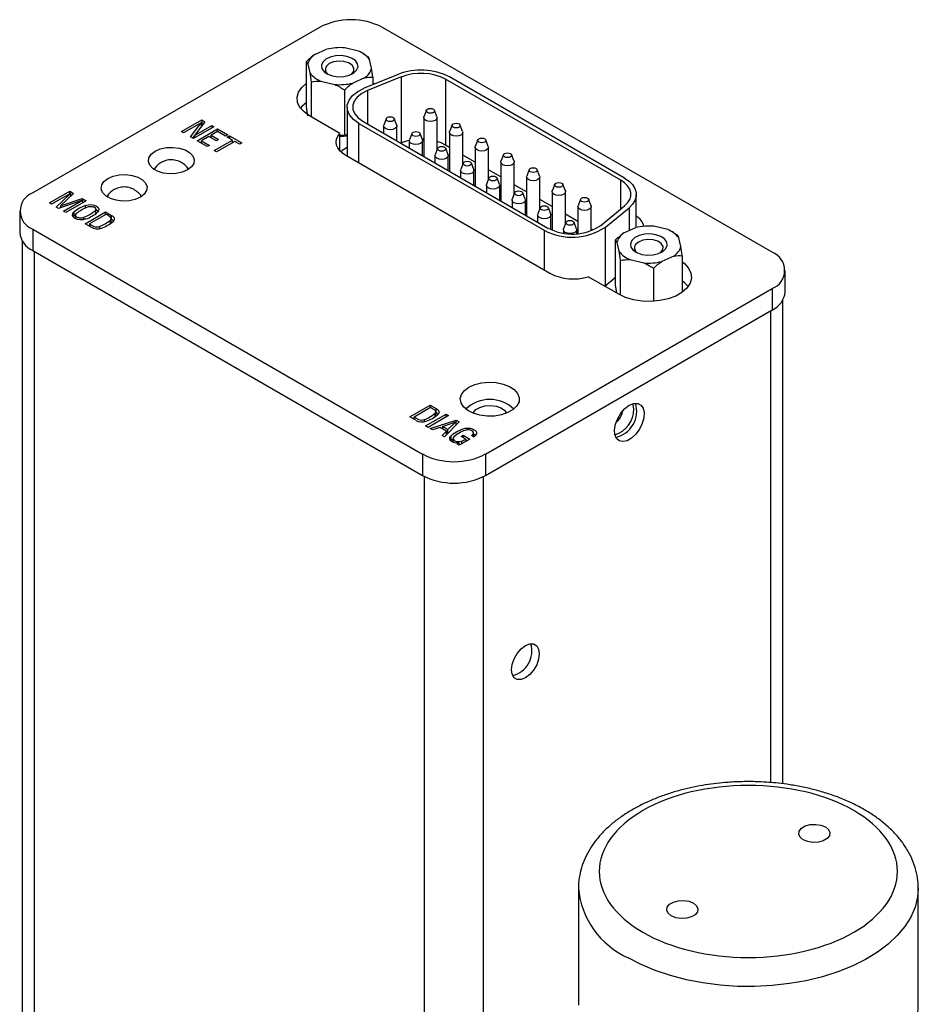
# Model space of a CAD drawing. Header units: inches. Extents: x 2.3 to 13.4, y 1.9 to 9.1.
# Tile 5 of 5: x 11.6 to 12.9, y 5.3 to 6.8. Entities that reach past the tile are written whole.
import ezdxf

# ---------------------------------------------------------------- set-up
doc = ezdxf.new("R2010")
doc.units = ezdxf.units.IN
doc.header["$MEASUREMENT"] = 0

msp = doc.modelspace()

# ---------------------------------------------------------------- linework, layer by layer
at = {"color": 7, "linetype": 'Continuous', "lineweight": 25}
for p, q in [((12.005, 6.7827), (11.5749, 6.5345)), ((12.6843, 6.4453), (12.0997, 6.7827)), ((11.9981, 6.742), (12.0159, 6.7499)), ((12.0637, 6.747), (12.043, 6.7519)), ((12.0715, 6.743), (12.0695, 6.7441)), ((12.0783, 6.7387), (12.0713, 6.7427)), ((11.9856, 6.6638), (11.9856, 6.7316)), ((11.9877, 6.7274), (11.9906, 6.7146)), ((12.0833, 6.7216), (12.0804, 6.7345)), ((12.1231, 6.7122), (12.0724, 6.6917)), ((11.9927, 6.7007), (11.9927, 6.6485)), ((12.0072, 6.7021), (12.028, 6.6971)), ((12.0729, 6.7071), (12.0551, 6.6992)), ((12.1278, 6.7083), (12.0771, 6.6878)), ((12.0854, 6.7078), (12.0854, 6.6969)), ((12.0854, 6.6994), (12.0879, 6.6979)), ((12.1278, 6.7083), (12.1278, 6.6093)), ((12.4571, 6.5533), (12.1944, 6.7049)), ((12.1944, 6.7049), (12.1944, 6.606)), ((12.4629, 6.5566), (12.2002, 6.7083)), ((12.0425, 6.6888), (12.0425, 6.621)), ((12.0771, 6.6878), (12.0771, 6.6379)), ((12.0467, 6.6632), (12.0467, 6.5891)), ((12.1655, 6.6583), (12.1618, 6.6485)), ((12.1814, 6.6485), (12.1777, 6.6583)), ((11.798, 6.6262), (11.8285, 6.6439)), ((11.8275, 6.6395), (11.8012, 6.6243)), ((11.8117, 6.6183), (11.8275, 6.6395)), ((11.8332, 6.6412), (11.8178, 6.6204)), ((11.8275, 6.6395), (11.8275, 6.6335)), ((11.8275, 6.6368), (11.8285, 6.6374)), ((11.8285, 6.6439), (11.8332, 6.6412)), ((11.8285, 6.6439), (11.8285, 6.6374)), ((11.8285, 6.6374), (11.8298, 6.6367)), ((12.0359, 6.6235), (11.9903, 6.6498)), ((12.0643, 6.6386), (12.3422, 6.4782)), ((12.0643, 6.579), (12.0643, 6.6386)), ((12.0701, 6.642), (12.348, 6.4815)), ((12.1052, 6.6457), (12.1015, 6.636)), ((12.1211, 6.636), (12.1174, 6.6457)), ((12.1616, 6.6473), (12.1616, 6.5892)), ((12.1816, 6.5994), (12.1816, 6.6473)), ((11.8012, 6.6243), (11.798, 6.6262)), ((11.8467, 6.6334), (11.8161, 6.6157)), ((11.8178, 6.6204), (11.8434, 6.6353)), ((11.8216, 6.6126), (11.8522, 6.6302)), ((11.8522, 6.6264), (11.8424, 6.6208)), ((11.8434, 6.6353), (11.8467, 6.6334)), ((11.8434, 6.6353), (11.8434, 6.6315)), ((11.8522, 6.6302), (11.8674, 6.6214)), ((11.8522, 6.6264), (11.8522, 6.6302)), ((11.8641, 6.6195), (11.8522, 6.6264)), ((12.0359, 6.5973), (12.0359, 6.6235)), ((12.1013, 6.6347), (12.1013, 6.624)), ((12.1213, 6.6124), (12.1213, 6.6347)), ((12.1438, 6.6235), (12.1401, 6.6137)), ((12.1597, 6.6137), (12.156, 6.6235)), ((12.2001, 6.6251), (12.2001, 6.5669)), ((12.204, 6.636), (12.2004, 6.6263)), ((12.2199, 6.6263), (12.2162, 6.636)), ((12.2201, 6.5772), (12.2201, 6.6251)), ((11.8161, 6.6157), (11.8117, 6.6183)), ((11.815, 6.6164), (11.8178, 6.62)), ((11.8178, 6.6204), (11.8178, 6.6167)), ((11.8368, 6.6038), (11.8216, 6.6126)), ((11.8281, 6.6099), (11.8272, 6.6094)), ((11.8393, 6.619), (11.8281, 6.6125)), ((11.8281, 6.6125), (11.84, 6.6056)), ((11.8281, 6.6088), (11.8281, 6.6125)), ((11.8504, 6.6126), (11.8393, 6.619)), ((11.8424, 6.6182), (11.8415, 6.6177)), ((11.8424, 6.6208), (11.8535, 6.6144)), ((11.8424, 6.6172), (11.8424, 6.6208)), ((11.8471, 6.5978), (11.8744, 6.6136)), ((11.8535, 6.6144), (11.8504, 6.6126)), ((11.878, 6.6115), (11.8507, 6.5958)), ((11.8674, 6.6214), (11.8641, 6.6195)), ((11.8666, 6.6181), (11.8699, 6.62)), ((11.8744, 6.6136), (11.8666, 6.6181)), ((11.8699, 6.62), (11.8887, 6.6092)), ((11.8699, 6.62), (11.8699, 6.6162)), ((11.8744, 6.6094), (11.8744, 6.6136)), ((11.8744, 6.611), (11.8757, 6.6102)), ((11.8854, 6.6073), (11.878, 6.6115)), ((11.8887, 6.6092), (11.8854, 6.6073)), ((12.0425, 6.621), (12.0359, 6.6204)), ((12.0467, 6.6212), (12.0425, 6.621)), ((12.1278, 6.6093), (12.1271, 6.609)), ((12.1399, 6.6125), (12.1399, 6.6017)), ((12.1616, 6.6147), (12.1593, 6.6147)), ((12.1599, 6.5901), (12.1599, 6.6125)), ((12.2426, 6.6138), (12.2389, 6.604)), ((12.2584, 6.604), (12.2548, 6.6138)), ((11.84, 6.6056), (11.8368, 6.6038)), ((11.8507, 6.5958), (11.8471, 6.5978)), ((12.1823, 6.6012), (12.1786, 6.5915)), ((12.2001, 6.6026), (12.1944, 6.606)), ((12.1982, 6.5915), (12.1945, 6.6012)), ((12.2387, 6.6028), (12.2387, 6.5447)), ((12.2587, 6.5549), (12.2587, 6.6028)), ((12.3509, 6.4135), (12.0447, 6.5903)), ((12.1784, 6.5903), (12.1784, 6.5795)), ((12.1984, 6.5679), (12.1984, 6.5903)), ((12.2208, 6.579), (12.2172, 6.5692)), ((12.2387, 6.5804), (12.2201, 6.5911)), ((12.2367, 6.5692), (12.233, 6.579)), ((12.2772, 6.5806), (12.2772, 6.5224)), ((12.2811, 6.5915), (12.2774, 6.5818)), ((12.297, 6.5818), (12.2933, 6.5915)), ((12.2972, 6.5327), (12.2972, 6.5806)), ((12.2169, 6.568), (12.2169, 6.5572)), ((12.2369, 6.5457), (12.2369, 6.568)), ((12.2772, 6.5582), (12.2587, 6.5689)), ((12.3196, 6.5693), (12.316, 6.5595)), ((12.3355, 6.5595), (12.3319, 6.5693)), ((12.2594, 6.5567), (12.2557, 6.547)), ((12.2752, 6.547), (12.2716, 6.5567)), ((12.3157, 6.5583), (12.3157, 6.5002)), ((12.3357, 6.5104), (12.3357, 6.5583)), ((12.4571, 6.51), (12.4571, 6.5533)), ((11.5998, 6.5192), (11.6303, 6.5368)), ((11.6316, 6.5336), (11.6031, 6.5172)), ((11.6102, 6.5131), (11.6316, 6.5336)), ((11.6362, 6.5334), (11.6166, 6.5149)), ((11.6303, 6.5368), (11.6362, 6.5334)), ((11.6303, 6.5329), (11.6303, 6.5368)), ((11.6316, 6.5336), (11.6316, 6.529)), ((12.2555, 6.5458), (12.2555, 6.535)), ((12.2755, 6.5234), (12.2755, 6.5458)), ((12.2979, 6.5345), (12.2942, 6.5247)), ((12.3157, 6.5359), (12.2972, 6.5466)), ((12.3138, 6.5247), (12.3101, 6.5345)), ((12.3543, 6.5361), (12.3543, 6.4784)), ((12.3582, 6.547), (12.3545, 6.5373)), ((12.3741, 6.5373), (12.3704, 6.547)), ((12.3743, 6.4882), (12.3743, 6.5361)), ((11.6031, 6.5172), (11.5998, 6.5192)), ((11.6494, 6.5233), (11.6137, 6.5111)), ((11.6166, 6.5149), (11.6492, 6.5259)), ((11.621, 6.5069), (11.6494, 6.5233)), ((11.6549, 6.5226), (11.6244, 6.505)), ((11.6316, 6.5296), (11.6319, 6.5294)), ((11.6492, 6.5259), (11.6549, 6.5226)), ((11.6492, 6.5259), (11.6492, 6.5232)), ((11.6494, 6.5233), (11.6494, 6.5194)), ((12.294, 6.5235), (12.294, 6.5127)), ((12.314, 6.5012), (12.314, 6.5235)), ((12.3543, 6.5137), (12.3357, 6.5244)), ((12.3967, 6.5248), (12.3931, 6.515)), ((12.4126, 6.515), (12.4089, 6.5248)), ((12.4805, 6.4823), (12.4805, 6.532)), ((11.5553, 6.5071), (11.5553, 6.475)), ((11.6137, 6.5111), (11.6102, 6.5131)), ((11.6155, 6.5118), (11.6166, 6.5128)), ((11.6166, 6.5149), (11.6166, 6.5122)), ((11.6244, 6.505), (11.621, 6.5069)), ((11.6367, 6.5055), (11.6367, 6.499)), ((11.6536, 6.488), (11.6843, 6.5057)), ((11.654, 6.5116), (11.654, 6.5155)), ((11.6697, 6.5031), (11.6697, 6.5104)), ((11.6843, 6.5057), (11.6932, 6.5005)), ((11.6843, 6.5017), (11.6843, 6.5057)), ((12.3364, 6.5122), (12.3328, 6.5025)), ((12.3523, 6.5025), (12.3487, 6.5122)), ((12.3928, 6.5138), (12.3928, 6.4731)), ((12.4128, 6.4775), (12.4128, 6.5138)), ((12.4274, 6.4855), (12.4629, 6.5148)), ((12.4341, 6.4828), (12.4696, 6.5121)), ((12.4696, 6.5121), (12.4696, 6.4776)), ((11.6367, 6.499), (11.6357, 6.498)), ((11.639, 6.5017), (11.639, 6.4955)), ((11.6512, 6.4972), (11.6512, 6.4941)), ((11.6847, 6.502), (11.66, 6.4877)), ((11.6914, 6.4882), (11.6914, 6.4933)), ((11.6925, 6.4892), (11.6925, 6.4956)), ((11.6925, 6.4946), (11.6932, 6.4941)), ((11.6932, 6.4941), (11.6932, 6.5005)), ((12.3325, 6.5013), (12.3325, 6.4905)), ((12.3525, 6.4792), (12.3525, 6.5013)), ((12.375, 6.49), (12.3713, 6.4802)), ((12.3928, 6.4914), (12.3743, 6.5021)), ((12.3909, 6.4802), (12.3872, 6.49)), ((11.5749, 6.4798), (12.1595, 6.1423)), ((11.5749, 6.4798), (11.5749, 6.4477)), ((11.6625, 6.4828), (11.6536, 6.488)), ((11.66, 6.4853), (11.6591, 6.4848)), ((11.66, 6.4877), (11.66, 6.4843)), ((11.675, 6.4839), (11.675, 6.4807)), ((12.3422, 6.4782), (12.3422, 6.4185)), ((12.3711, 6.479), (12.3711, 6.4738)), ((12.3911, 6.473), (12.3911, 6.479)), ((12.4153, 6.4784), (12.4128, 6.4799)), ((12.4341, 6.395), (12.4341, 6.4828)), ((12.462, 6.4742), (12.4798, 6.4821)), ((12.5276, 6.4792), (12.5069, 6.4842)), ((12.5353, 6.4752), (12.5333, 6.4764)), ((12.5422, 6.4709), (12.5351, 6.4749)), ((11.5589, 6.4626), (11.5589, 4.9585)), ((12.4495, 6.396), (12.4495, 6.4638)), ((12.4515, 6.4596), (12.4545, 6.4468)), ((12.5472, 6.4539), (12.5442, 6.4667)), ((11.5749, 6.4477), (12.1595, 6.1102)), ((11.5772, 6.4464), (11.5772, 4.9329)), ((12.4565, 6.4329), (12.4565, 6.3808)), ((12.4711, 6.4343), (12.4918, 6.4293)), ((12.5367, 6.4393), (12.5189, 6.4314)), ((12.5492, 6.44), (12.5492, 6.3851)), ((12.5064, 6.421), (12.5064, 6.3715)), ((12.7039, 6.3858), (12.7039, 6.4179)), ((12.4541, 6.3821), (12.4085, 6.4084)), ((12.4331, 6.3942), (12.4495, 6.4077)), ((12.2542, 6.1423), (12.6843, 6.3906)), ((12.4512, 6.3844), (12.4495, 6.396)), ((12.6843, 6.3906), (12.6843, 6.3585)), ((12.7003, 5.6472), (12.7003, 6.3734)), ((12.2542, 6.1102), (12.6843, 6.3585)), ((12.682, 6.3572), (12.682, 5.6492)), ((12.1407, 6.1981), (12.1714, 6.2158)), ((12.1719, 6.2121), (12.1471, 6.1978)), ((12.1714, 6.2158), (12.1804, 6.2106)), ((12.1714, 6.2158), (12.1714, 6.2118)), ((12.1804, 6.2042), (12.1804, 6.2106)), ((12.1497, 6.1929), (12.1407, 6.1981)), ((12.1463, 6.1949), (12.1471, 6.1954)), ((12.1471, 6.1944), (12.1471, 6.1978)), ((12.1622, 6.1939), (12.1622, 6.1908)), ((12.1644, 6.1844), (12.1952, 6.2022)), ((12.1988, 6.2001), (12.168, 6.1823)), ((12.1713, 6.1804), (12.2103, 6.1933)), ((12.1785, 6.1983), (12.1785, 6.2034)), ((12.1796, 6.199), (12.1796, 6.2057)), ((12.1804, 6.2042), (12.1796, 6.2046)), ((12.1952, 6.2022), (12.1988, 6.2001)), ((12.1952, 6.198), (12.1952, 6.2022)), ((12.2103, 6.1933), (12.2148, 6.1907)), ((12.2103, 6.1868), (12.2103, 6.1933)), ((12.168, 6.1823), (12.1644, 6.1844)), ((12.1748, 6.1784), (12.1713, 6.1804)), ((12.186, 6.1823), (12.1748, 6.1784)), ((12.1956, 6.1767), (12.186, 6.1823)), ((12.1899, 6.1801), (12.1898, 6.1801)), ((12.1899, 6.1836), (12.2098, 6.1904)), ((12.1979, 6.1789), (12.1899, 6.1836)), ((12.1899, 6.1836), (12.1899, 6.18)), ((12.2148, 6.1907), (12.1926, 6.1681)), ((12.2098, 6.1904), (12.1979, 6.1789)), ((12.1979, 6.1735), (12.1979, 6.1789)), ((12.2098, 6.1904), (12.2098, 6.1856)), ((12.2103, 6.1868), (12.2098, 6.1866)), ((12.2107, 6.1866), (12.2103, 6.1868)), ((12.189, 6.1702), (12.1956, 6.1767)), ((12.1926, 6.1681), (12.189, 6.1702)), ((12.1956, 6.1711), (12.1956, 6.1767)), ((12.1956, 6.1738), (12.1973, 6.1729)), ((12.202, 6.1689), (12.202, 6.1625)), ((12.202, 6.1625), (12.2056, 6.165)), ((12.2056, 6.1655), (12.2056, 6.16)), ((12.2308, 6.1646), (12.2148, 6.1554)), ((12.2175, 6.1688), (12.2205, 6.1705)), ((12.2245, 6.1647), (12.2175, 6.1688)), ((12.2205, 6.1705), (12.2308, 6.1646)), ((12.2205, 6.1705), (12.2205, 6.167)), ((12.2245, 6.1647), (12.2245, 6.1609)), ((12.2364, 6.1682), (12.233, 6.1702)), ((12.2347, 6.1714), (12.2347, 6.1692)), ((12.2361, 6.1684), (12.2361, 6.174)), ((12.2364, 6.1727), (12.2385, 6.1712)), ((12.2118, 6.1571), (12.2148, 6.1589)), ((12.2148, 6.1554), (12.2118, 6.1571)), ((12.2148, 6.1554), (12.2148, 6.1589)), ((12.2182, 6.1617), (12.2182, 6.1573)), ((12.2245, 6.1618), (12.2253, 6.1614)), ((12.1595, 6.1423), (12.1595, 6.1102)), ((12.2542, 6.1423), (12.2542, 6.1102)), ((12.1627, 4.5949), (12.1627, 6.1085)), ((12.2511, 4.6672), (12.2511, 6.1085)), ((12.3936, 5.4901), (12.3936, 5.3166)), ((12.9036, 5.491), (12.9036, 5.4901)), ((12.9036, 5.3166), (12.9036, 5.4901))]:
    msp.add_line(p, q, dxfattribs=at)
at = {"color": 7, "linetype": 'Continuous', "lineweight": 25, "flags": 128}
for points in [[(12.0609, 6.7184), (12.063, 6.7233), (12.0623, 6.7282), (12.059, 6.7328), (12.0534, 6.7366), (12.046, 6.7392), (12.0376, 6.7404), (12.029, 6.74), (12.0211, 6.7381), (12.0145, 6.7348), (12.01, 6.7306), (12.008, 6.7258), (12.0087, 6.7208), (12.012, 6.7162), (12.0176, 6.7124), (12.0249, 6.7098), (12.0333, 6.7087), (12.0419, 6.7091), (12.0499, 6.711), (12.0564, 6.7142), (12.0609, 6.7184)], [(12.0526, 6.7121), (12.0536, 6.7129), (12.0567, 6.7171), (12.0569, 6.7217), (12.0541, 6.726), (12.0489, 6.7295), (12.0419, 6.7316), (12.034, 6.7322), (12.0263, 6.731), (12.0198, 6.7283), (12.0155, 6.7245), (12.0155, 6.7245)], [(11.9903, 6.6498), (11.9819, 6.6558), (11.9758, 6.6627), (11.9723, 6.6702), (11.9716, 6.6779), (11.9737, 6.6855), (11.9785, 6.6927), (11.9856, 6.6991)], [(12.0643, 6.6386), (12.0561, 6.6445), (12.0503, 6.6513), (12.0472, 6.6586), (12.0469, 6.6662), (12.0495, 6.6736), (12.0548, 6.6806), (12.0625, 6.6867), (12.0724, 6.6917)], [(12.0771, 6.6878), (12.0686, 6.6835), (12.0619, 6.6782), (12.0573, 6.6722), (12.0551, 6.6658), (12.0553, 6.6593), (12.058, 6.6529), (12.063, 6.6471), (12.0701, 6.642)], [(11.9856, 6.6701), (11.9785, 6.6638), (11.9767, 6.6615)], [(12.176, 6.6601), (12.1774, 6.6589), (12.1779, 6.6575), (12.1774, 6.6561), (12.176, 6.655), (12.174, 6.6542), (12.1716, 6.6539), (12.1692, 6.6542), (12.1672, 6.655), (12.1658, 6.6561), (12.1654, 6.6575), (12.1658, 6.6589), (12.1672, 6.6601), (12.1692, 6.6608), (12.1716, 6.6611), (12.174, 6.6608), (12.176, 6.6601)], [(12.1157, 6.6475), (12.1171, 6.6463), (12.1176, 6.645), (12.1171, 6.6436), (12.1157, 6.6424), (12.1137, 6.6416), (12.1113, 6.6413), (12.1089, 6.6416), (12.1069, 6.6424), (12.1055, 6.6436), (12.1051, 6.645), (12.1055, 6.6463), (12.1069, 6.6475), (12.1089, 6.6483), (12.1113, 6.6486), (12.1137, 6.6483), (12.1157, 6.6475)], [(12.1814, 6.6485), (12.1816, 6.6473), (12.1808, 6.6451), (12.1787, 6.6432), (12.1754, 6.642), (12.1716, 6.6415), (12.1678, 6.642), (12.1645, 6.6432), (12.1624, 6.6451), (12.1616, 6.6473), (12.1618, 6.6485)], [(12.2146, 6.6378), (12.2159, 6.6366), (12.2164, 6.6353), (12.2159, 6.6339), (12.2146, 6.6327), (12.2125, 6.6319), (12.2101, 6.6317), (12.2077, 6.6319), (12.2057, 6.6327), (12.2044, 6.6339), (12.2039, 6.6353), (12.2044, 6.6366), (12.2057, 6.6378), (12.2077, 6.6386), (12.2101, 6.6389), (12.2125, 6.6386), (12.2146, 6.6378)], [(12.0447, 6.5903), (12.0397, 6.5937), (12.0356, 6.5976), (12.0326, 6.6017), (12.0309, 6.6061), (12.0303, 6.6106), (12.0309, 6.615), (12.0328, 6.6194), (12.0359, 6.6235)], [(12.1211, 6.636), (12.1213, 6.6347), (12.1206, 6.6325), (12.1184, 6.6307), (12.1151, 6.6294), (12.1113, 6.629), (12.1075, 6.6294), (12.1042, 6.6307), (12.1021, 6.6325), (12.1013, 6.6347), (12.1015, 6.636)], [(12.1543, 6.6252), (12.1557, 6.6241), (12.1561, 6.6227), (12.1557, 6.6213), (12.1543, 6.6201), (12.1523, 6.6194), (12.1499, 6.6191), (12.1475, 6.6194), (12.1455, 6.6201), (12.1441, 6.6213), (12.1436, 6.6227), (12.1441, 6.6241), (12.1455, 6.6252), (12.1475, 6.626), (12.1499, 6.6263), (12.1523, 6.626), (12.1543, 6.6252)], [(12.2199, 6.6263), (12.2201, 6.6251), (12.2194, 6.6228), (12.2172, 6.621), (12.214, 6.6197), (12.2101, 6.6193), (12.2063, 6.6197), (12.2031, 6.621), (12.2009, 6.6228), (12.2001, 6.6251), (12.2004, 6.6263)], [(12.1399, 6.6129), (12.1357, 6.6119), (12.1278, 6.6093)], [(12.1597, 6.6137), (12.1599, 6.6125), (12.1591, 6.6103), (12.1569, 6.6084), (12.1537, 6.6072), (12.1499, 6.6067), (12.1461, 6.6072), (12.1428, 6.6084), (12.1406, 6.6103), (12.1399, 6.6125), (12.1401, 6.6137)], [(12.1944, 6.606), (12.1875, 6.6093), (12.1816, 6.6114)], [(12.2531, 6.6156), (12.2544, 6.6144), (12.2549, 6.613), (12.2544, 6.6116), (12.2531, 6.6105), (12.2511, 6.6097), (12.2487, 6.6094), (12.2463, 6.6097), (12.2443, 6.6105), (12.2429, 6.6116), (12.2424, 6.613), (12.2429, 6.6144), (12.2443, 6.6156), (12.2463, 6.6163), (12.2487, 6.6166), (12.2511, 6.6163), (12.2531, 6.6156)], [(11.7584, 6.5968), (11.7662, 6.6002), (11.7754, 6.6022), (11.7852, 6.6026), (11.7948, 6.6014), (11.8034, 6.5987), (11.8103, 6.5947), (11.815, 6.5897), (11.8171, 6.5842), (11.8164, 6.5785), (11.813, 6.5732), (11.8071, 6.5687), (11.7993, 6.5653), (11.7901, 6.5633), (11.7803, 6.5629), (11.7707, 6.5641), (11.7621, 6.5668), (11.7552, 6.5708), (11.7505, 6.5758), (11.7484, 6.5813), (11.7491, 6.587), (11.7525, 6.5923), (11.7584, 6.5968)], [(12.1928, 6.603), (12.1942, 6.6018), (12.1946, 6.6005), (12.1942, 6.5991), (12.1928, 6.5979), (12.1908, 6.5971), (12.1884, 6.5969), (12.186, 6.5971), (12.184, 6.5979), (12.1826, 6.5991), (12.1821, 6.6005), (12.1826, 6.6018), (12.184, 6.603), (12.186, 6.6038), (12.1884, 6.6041), (12.1908, 6.6038), (12.1928, 6.603)], [(12.2584, 6.604), (12.2587, 6.6028), (12.2579, 6.6006), (12.2557, 6.5987), (12.2525, 6.5975), (12.2487, 6.597), (12.2448, 6.5975), (12.2416, 6.5987), (12.2394, 6.6006), (12.2387, 6.6028), (12.2389, 6.604)], [(12.2916, 6.5933), (12.293, 6.5921), (12.2935, 6.5908), (12.293, 6.5894), (12.2916, 6.5882), (12.2896, 6.5874), (12.2872, 6.5872), (12.2848, 6.5874), (12.2828, 6.5882), (12.2814, 6.5894), (12.281, 6.5908), (12.2814, 6.5921), (12.2828, 6.5933), (12.2848, 6.5941), (12.2872, 6.5944), (12.2896, 6.5941), (12.2916, 6.5933)], [(12.1982, 6.5915), (12.1984, 6.5903), (12.1976, 6.588), (12.1955, 6.5862), (12.1922, 6.5849), (12.1884, 6.5845), (12.1846, 6.5849), (12.1813, 6.5862), (12.1792, 6.588), (12.1784, 6.5903), (12.1786, 6.5915)], [(12.2313, 6.5808), (12.2327, 6.5796), (12.2332, 6.5782), (12.2327, 6.5768), (12.2313, 6.5757), (12.2293, 6.5749), (12.2269, 6.5746), (12.2245, 6.5749), (12.2225, 6.5757), (12.2212, 6.5768), (12.2207, 6.5782), (12.2212, 6.5796), (12.2225, 6.5808), (12.2245, 6.5815), (12.2269, 6.5818), (12.2293, 6.5815), (12.2313, 6.5808)], [(12.297, 6.5818), (12.2972, 6.5806), (12.2965, 6.5783), (12.2943, 6.5765), (12.291, 6.5752), (12.2872, 6.5748), (12.2834, 6.5752), (12.2801, 6.5765), (12.278, 6.5783), (12.2772, 6.5806), (12.2774, 6.5818)], [(12.2367, 6.5692), (12.2369, 6.568), (12.2362, 6.5658), (12.234, 6.5639), (12.2308, 6.5627), (12.2269, 6.5622), (12.2231, 6.5627), (12.2199, 6.5639), (12.2177, 6.5658), (12.2169, 6.568), (12.2172, 6.5692)], [(12.3302, 6.5711), (12.3315, 6.5699), (12.332, 6.5685), (12.3315, 6.5671), (12.3302, 6.566), (12.3281, 6.5652), (12.3257, 6.5649), (12.3234, 6.5652), (12.3213, 6.566), (12.32, 6.5671), (12.3195, 6.5685), (12.32, 6.5699), (12.3213, 6.5711), (12.3234, 6.5719), (12.3257, 6.5721), (12.3281, 6.5719), (12.3302, 6.5711)], [(11.6877, 6.556), (11.6955, 6.5594), (11.7047, 6.5614), (11.7145, 6.5618), (11.7241, 6.5606), (11.7327, 6.5579), (11.7396, 6.5539), (11.7443, 6.5489), (11.7464, 6.5434), (11.7457, 6.5377), (11.7423, 6.5324), (11.7364, 6.5279), (11.7285, 6.5245), (11.7194, 6.5225), (11.7096, 6.5221), (11.7, 6.5233), (11.6914, 6.526), (11.6845, 6.53), (11.6798, 6.535), (11.6777, 6.5405), (11.6784, 6.5462), (11.6818, 6.5515), (11.6877, 6.556)], [(12.2699, 6.5585), (12.2712, 6.5573), (12.2717, 6.556), (12.2712, 6.5546), (12.2699, 6.5534), (12.2679, 6.5526), (12.2655, 6.5524), (12.2631, 6.5526), (12.261, 6.5534), (12.2597, 6.5546), (12.2592, 6.556), (12.2597, 6.5573), (12.261, 6.5585), (12.2631, 6.5593), (12.2655, 6.5596), (12.2679, 6.5593), (12.2699, 6.5585)], [(12.3355, 6.5595), (12.3357, 6.5583), (12.335, 6.5561), (12.3328, 6.5542), (12.3296, 6.553), (12.3257, 6.5525), (12.3219, 6.553), (12.3187, 6.5542), (12.3165, 6.5561), (12.3157, 6.5583), (12.316, 6.5595)], [(12.3687, 6.5488), (12.3701, 6.5477), (12.3705, 6.5463), (12.3701, 6.5449), (12.3687, 6.5437), (12.3667, 6.5429), (12.3643, 6.5427), (12.3619, 6.5429), (12.3599, 6.5437), (12.3585, 6.5449), (12.358, 6.5463), (12.3585, 6.5477), (12.3599, 6.5488), (12.3619, 6.5496), (12.3643, 6.5499), (12.3667, 6.5496), (12.3687, 6.5488)], [(12.4629, 6.5148), (12.4675, 6.5194), (12.4706, 6.5243), (12.4721, 6.5294), (12.4721, 6.5347), (12.4706, 6.5398), (12.4675, 6.5447), (12.4629, 6.5493), (12.4571, 6.5533)], [(12.4629, 6.5566), (12.4696, 6.552), (12.4749, 6.5467), (12.4785, 6.541), (12.4803, 6.5351), (12.4803, 6.529), (12.4785, 6.5231), (12.4749, 6.5174), (12.4696, 6.5121)], [(12.2752, 6.547), (12.2755, 6.5458), (12.2747, 6.5435), (12.2725, 6.5417), (12.2693, 6.5404), (12.2655, 6.54), (12.2616, 6.5404), (12.2584, 6.5417), (12.2562, 6.5435), (12.2555, 6.5458), (12.2557, 6.547)], [(12.3084, 6.5363), (12.3098, 6.5351), (12.3103, 6.5337), (12.3098, 6.5323), (12.3084, 6.5312), (12.3064, 6.5304), (12.304, 6.5301), (12.3016, 6.5304), (12.2996, 6.5312), (12.2982, 6.5323), (12.2978, 6.5337), (12.2982, 6.5351), (12.2996, 6.5363), (12.3016, 6.5371), (12.304, 6.5373), (12.3064, 6.5371), (12.3084, 6.5363)], [(12.3741, 6.5373), (12.3743, 6.5361), (12.3735, 6.5339), (12.3714, 6.532), (12.3681, 6.5307), (12.3643, 6.5303), (12.3605, 6.5307), (12.3572, 6.532), (12.355, 6.5339), (12.3543, 6.5361), (12.3545, 6.5373)], [(12.3138, 6.5247), (12.314, 6.5235), (12.3132, 6.5213), (12.3111, 6.5194), (12.3078, 6.5182), (12.304, 6.5177), (12.3002, 6.5182), (12.2969, 6.5194), (12.2948, 6.5213), (12.294, 6.5235), (12.2942, 6.5247)], [(12.4072, 6.5266), (12.4086, 6.5254), (12.4091, 6.524), (12.4086, 6.5226), (12.4072, 6.5215), (12.4052, 6.5207), (12.4028, 6.5204), (12.4004, 6.5207), (12.3984, 6.5215), (12.3971, 6.5226), (12.3966, 6.524), (12.3971, 6.5254), (12.3984, 6.5266), (12.4004, 6.5274), (12.4028, 6.5276), (12.4052, 6.5274), (12.4072, 6.5266)], [(11.6546, 6.4951), (11.6506, 6.494), (11.6461, 6.4938), (11.6418, 6.4945), (11.6382, 6.496), (11.6356, 6.4981), (11.6345, 6.5006), (11.6348, 6.5031), (11.6367, 6.5055)], [(11.654, 6.5155), (11.6581, 6.5165), (11.6625, 6.5167), (11.6668, 6.5161), (11.6705, 6.5146), (11.673, 6.5125), (11.6742, 6.51), (11.6738, 6.5074), (11.672, 6.5051)], [(11.673, 6.5061), (11.6705, 6.5082), (11.6697, 6.5086)], [(12.347, 6.514), (12.3483, 6.5129), (12.3488, 6.5115), (12.3483, 6.5101), (12.347, 6.5089), (12.3449, 6.5081), (12.3425, 6.5079), (12.3402, 6.5081), (12.3381, 6.5089), (12.3368, 6.5101), (12.3363, 6.5115), (12.3368, 6.5129), (12.3381, 6.514), (12.3402, 6.5148), (12.3425, 6.5151), (12.3449, 6.5148), (12.347, 6.514)], [(12.4126, 6.515), (12.4128, 6.5138), (12.4121, 6.5116), (12.4099, 6.5097), (12.4067, 6.5085), (12.4028, 6.508), (12.399, 6.5085), (12.3958, 6.5097), (12.3936, 6.5116), (12.3928, 6.5138), (12.3931, 6.515)], [(11.639, 6.501), (11.6384, 6.5005), (11.6367, 6.499)], [(11.6932, 6.5005), (11.6947, 6.4996), (11.6959, 6.4986), (11.6967, 6.4975), (11.6972, 6.4963), (11.6973, 6.495), (11.6971, 6.4938), (11.6965, 6.4926), (11.6956, 6.4915)], [(12.3523, 6.5025), (12.3525, 6.5013), (12.3518, 6.4991), (12.3496, 6.4972), (12.3464, 6.4959), (12.3425, 6.4955), (12.3387, 6.4959), (12.3355, 6.4972), (12.3333, 6.4991), (12.3325, 6.5013), (12.3328, 6.5025)], [(12.3855, 6.4918), (12.3869, 6.4906), (12.3873, 6.4892), (12.3869, 6.4878), (12.3855, 6.4867), (12.3835, 6.4859), (12.3811, 6.4856), (12.3787, 6.4859), (12.3767, 6.4867), (12.3753, 6.4878), (12.3748, 6.4892), (12.3753, 6.4906), (12.3767, 6.4918), (12.3787, 6.4926), (12.3811, 6.4928), (12.3835, 6.4926), (12.3855, 6.4918)], [(12.3909, 6.4802), (12.3911, 6.479), (12.3903, 6.4768), (12.3882, 6.4749), (12.3849, 6.4737), (12.3811, 6.4732), (12.3773, 6.4737), (12.374, 6.4749), (12.3718, 6.4768), (12.3711, 6.479), (12.3713, 6.4802)], [(12.5248, 6.4507), (12.5268, 6.4555), (12.5261, 6.4605), (12.5228, 6.4651), (12.5172, 6.4688), (12.5099, 6.4714), (12.5015, 6.4726), (12.4929, 6.4722), (12.4849, 6.4703), (12.4784, 6.4671), (12.4739, 6.4628), (12.4719, 6.458), (12.4725, 6.453), (12.4759, 6.4484), (12.4815, 6.4446), (12.4888, 6.442), (12.4972, 6.4409), (12.5058, 6.4413), (12.5138, 6.4432), (12.5203, 6.4464), (12.5248, 6.4507)], [(12.5165, 6.4443), (12.5175, 6.4451), (12.5205, 6.4493), (12.5207, 6.4539), (12.518, 6.4583), (12.5128, 6.4617), (12.5057, 6.4639), (12.4978, 6.4644), (12.4901, 6.4632), (12.4837, 6.4605), (12.4793, 6.4567), (12.4793, 6.4567)], [(12.5492, 6.4313), (12.553, 6.4283), (12.559, 6.4214), (12.5625, 6.414), (12.5632, 6.4063), (12.5611, 6.3987), (12.5563, 6.3914), (12.549, 6.385), (12.5396, 6.3795), (12.5284, 6.3753), (12.5159, 6.3725), (12.5027, 6.3713), (12.4893, 6.3717), (12.4764, 6.3737), (12.4645, 6.3772), (12.4541, 6.3821)], [(12.5582, 6.3937), (12.553, 6.3994), (12.5492, 6.4024)], [(12.2294, 6.2426), (12.2382, 6.2466), (12.2483, 6.2491), (12.2593, 6.2501), (12.2704, 6.2495), (12.2808, 6.2473), (12.29, 6.2437), (12.2973, 6.2389), (12.3024, 6.2332), (12.3048, 6.227), (12.3045, 6.2206), (12.3014, 6.2144), (12.2957, 6.2089), (12.2879, 6.2044), (12.2783, 6.2011), (12.2676, 6.1993), (12.2565, 6.1991), (12.2457, 6.2005), (12.2358, 6.2034), (12.2275, 6.2076), (12.2212, 6.2129), (12.2175, 6.219), (12.2164, 6.2254), (12.2182, 6.2317), (12.2226, 6.2376), (12.2294, 6.2426)], [(12.1804, 6.2106), (12.1818, 6.2097), (12.183, 6.2087), (12.1838, 6.2075), (12.1843, 6.2063), (12.1845, 6.2051), (12.1842, 6.2039), (12.1836, 6.2027), (12.1827, 6.2016)], [(12.2357, 6.2034), (12.2362, 6.2045), (12.2399, 6.2089), (12.2458, 6.2123), (12.2534, 6.2145), (12.2618, 6.2151), (12.27, 6.2141), (12.2773, 6.2116), (12.2827, 6.2079), (12.2857, 6.2035)], [(12.47, 6.2154), (12.4766, 6.218), (12.4826, 6.2182), (12.4874, 6.2158), (12.4908, 6.211), (12.4922, 6.2044), (12.4917, 6.1965), (12.4893, 6.1879), (12.4852, 6.1796), (12.4797, 6.1721), (12.4733, 6.1662), (12.4667, 6.1623), (12.4604, 6.1609), (12.4549, 6.1621), (12.4507, 6.1657), (12.4483, 6.1714), (12.4478, 6.1788), (12.4493, 6.1871), (12.4526, 6.1956), (12.4575, 6.2037), (12.4635, 6.2105), (12.47, 6.2154)], [(12.4769, 6.2098), (12.4759, 6.2167), (12.4755, 6.2177)], [(12.2347, 6.1714), (12.2358, 6.1728), (12.2361, 6.1744), (12.2354, 6.1759), (12.2339, 6.1772), (12.2317, 6.1781), (12.229, 6.1786), (12.2263, 6.1784), (12.2238, 6.1778)], [(12.2148, 6.1589), (12.2115, 6.1588), (12.2082, 6.1592), (12.2053, 6.1602), (12.2029, 6.1615), (12.2013, 6.1632), (12.2006, 6.1651), (12.2008, 6.1671), (12.202, 6.1689)], [(12.2068, 6.1679), (12.2058, 6.1665), (12.2057, 6.1649), (12.2065, 6.1634), (12.2081, 6.1621), (12.2104, 6.1613), (12.213, 6.1609), (12.2157, 6.161), (12.2182, 6.1617)], [(12.3142, 5.8546), (12.3206, 5.8571), (12.3264, 5.8571), (12.3311, 5.8544), (12.334, 5.8494), (12.335, 5.8425), (12.334, 5.8345), (12.3311, 5.826), (12.3264, 5.818), (12.3206, 5.8113), (12.3142, 5.8064), (12.3077, 5.8038), (12.3019, 5.8039), (12.2973, 5.8065), (12.2943, 5.8116), (12.2933, 5.8184), (12.2943, 5.8265), (12.2973, 5.8349), (12.3019, 5.8429), (12.3077, 5.8497), (12.3142, 5.8546)], [(12.7642, 5.5824), (12.7689, 5.5785), (12.771, 5.574), (12.7703, 5.5693), (12.7669, 5.565), (12.7611, 5.5617), (12.7537, 5.5597), (12.7456, 5.5593), (12.7377, 5.5605), (12.731, 5.5632), (12.7263, 5.5671), (12.7242, 5.5716), (12.7249, 5.5763), (12.7284, 5.5806), (12.7341, 5.5839), (12.7415, 5.5859), (12.7497, 5.5863), (12.7576, 5.5851), (12.7642, 5.5824)], [(12.9036, 5.4901), (12.9026, 5.4769), (12.8989, 5.4619), (12.8925, 5.4472), (12.8836, 5.4329), (12.8721, 5.4193), (12.8583, 5.4064), (12.8423, 5.3944), (12.8242, 5.3834), (12.8043, 5.3735), (12.7827, 5.3649), (12.7597, 5.3576), (12.7355, 5.3517), (12.7104, 5.3473), (12.6846, 5.3444), (12.6585, 5.343), (12.6322, 5.3432), (12.6061, 5.345), (12.5805, 5.3483), (12.5556, 5.3531), (12.5317, 5.3593), (12.509, 5.3669), (12.4878, 5.3759), (12.4683, 5.386)], [(12.5662, 5.4681), (12.5709, 5.4642), (12.573, 5.4597), (12.5723, 5.455), (12.5689, 5.4507), (12.5631, 5.4474), (12.5557, 5.4454), (12.5476, 5.445), (12.5397, 5.4462), (12.533, 5.4489), (12.5283, 5.4528), (12.5262, 5.4573), (12.5269, 5.462), (12.5304, 5.4663), (12.5362, 5.4696), (12.5435, 5.4716), (12.5517, 5.472), (12.5596, 5.4708), (12.5662, 5.4681)], [(12.3936, 5.3166), (12.3936, 5.3147)], [(12.9034, 5.3109), (12.9036, 5.3166)]]:
    msp.add_lwpolyline(points, dxfattribs=at)
at = {"color": 7, "linetype": 'Continuous', "lineweight": 25}
for centre, radius, start, end in [((12.0524, 6.6914), 0.1029, 62.6097, 117.3903), ((12.0109, 6.7218), 0.0239, 122.3157, 166.4249), ((12.0355, 6.6717), 0.0806, 84.6523, 104.0666), ((12.0509, 6.7126), 0.0366, 36.5664, 69.5678), ((12.02, 6.7364), 0.0366, 216.5664, 249.5678), ((12.0226, 6.7196), 0.00861, 145.3102, 240.6343), ((12.0601, 6.7272), 0.0239, 302.3157, 346.4249), ((12.1573, 6.6244), 0.0942, 62.9112, 111.3061), ((12.1574, 6.6325), 0.0813, 62.9112, 111.3061), ((12.0355, 6.7773), 0.0806, 264.6523, 284.0666), ((12.0355, 6.7011), 0.0818, 270.2309, 277.8467), ((12.0649, 6.5665), 0.0404, 116.7936, 133.3944), ((11.5853, 6.5071), 0.0292, 110.7834, 249.2166), ((11.672, 6.4643), 0.0542, 109.3489, 130.6457), ((11.6367, 6.5463), 0.0542, 289.3489, 310.6457), ((11.657, 6.534), 0.0532, 289.7741, 310.2205), ((11.6602, 6.5326), 0.0542, 289.3489, 310.6457), ((11.6892, 6.486), 0.00908, 41.4996, 63.7619), ((12.468, 6.478), 0.0247, 14.4987, 59.5566), ((11.5888, 6.4783), 0.0337, 185.6948, 245.6253), ((11.6719, 6.4998), 0.0194, 241.1411, 289.0397), ((12.3843, 6.557), 0.0893, 241.902, 303.8807), ((12.3844, 6.5496), 0.0772, 241.902, 303.8807), ((12.4747, 6.454), 0.0239, 122.3157, 166.4249), ((12.4993, 6.4039), 0.0806, 84.6523, 104.0666), ((12.5148, 6.4449), 0.0366, 36.5664, 69.5678), ((12.4839, 6.4686), 0.0366, 216.5664, 249.5678), ((12.4864, 6.4518), 0.00861, 145.3102, 240.6343), ((12.524, 6.4595), 0.0239, 302.3157, 346.4249), ((12.6739, 6.4179), 0.0292, 290.7834, 69.2166), ((12.4993, 6.5095), 0.0806, 264.6523, 284.0666), ((12.386, 6.4822), 0.0771, 242.926, 286.9437), ((12.6704, 6.3891), 0.0337, 294.3747, 354.3052), ((12.2607, 6.1727), 0.0515, 45.7696, 134.2501), ((12.4361, 6.2098), 0.0408, 287.5431, 0.0558), ((12.4407, 6.2066), 0.0404, 283.0084, 16.9969), ((12.1442, 6.244), 0.0532, 289.7741, 310.2205), ((12.1474, 6.2427), 0.0542, 289.3489, 310.6457), ((12.1763, 6.196), 0.00908, 41.4996, 63.7619), ((12.4319, 6.2117), 0.0286, 309.4399, 350.5654), ((12.159, 6.2098), 0.0194, 241.1411, 289.0397), ((12.2371, 6.1354), 0.0444, 107.4117, 132.9739), ((12.2078, 6.1913), 0.0314, 289.2779, 302.0579), ((12.2088, 6.2055), 0.0429, 304.4895, 307.2189), ((12.2294, 6.1799), 0.0137, 300.8052, 324.1076), ((12.2069, 6.2337), 0.1029, 242.6097, 297.3903), ((12.2069, 6.2015), 0.1029, 242.6097, 297.3903), ((12.2859, 5.8468), 0.038, 283.8119, 16.1935), ((12.5202, 5.502), 0.1271, 185.2092, 245.9149)]:
    msp.add_arc(centre, radius, start, end, dxfattribs=at)
for points in [[(11.9981, 6.742), (11.9937, 6.739), (11.9896, 6.7354), (11.9856, 6.7316)], [(11.9856, 6.7316), (11.9863, 6.7308), (11.9869, 6.7295), (11.9877, 6.7274)], [(12.0804, 6.7345), (12.0796, 6.7366), (12.079, 6.7379), (12.0783, 6.7387)], [(11.9906, 6.7146), (11.9913, 6.7104), (11.992, 6.7057), (11.9927, 6.7007)], [(12.0854, 6.7078), (12.0847, 6.7127), (12.084, 6.7174), (12.0833, 6.7216)], [(11.9927, 6.7007), (11.9973, 6.7017), (12.0021, 6.7022), (12.0072, 6.7021)], [(12.028, 6.6971), (12.0331, 6.6948), (12.0379, 6.692), (12.0425, 6.6888)], [(12.0425, 6.6888), (12.0466, 6.6926), (12.0507, 6.6962), (12.0551, 6.6992)], [(12.0729, 6.7071), (12.0772, 6.7079), (12.0814, 6.7081), (12.0854, 6.7078)], [(11.9877, 6.6499), (11.9869, 6.6541), (11.9863, 6.6588), (11.9856, 6.6638)], [(12.462, 6.4742), (12.4576, 6.4712), (12.4535, 6.4677), (12.4495, 6.4638)], [(12.4495, 6.4638), (12.4501, 6.463), (12.4508, 6.4617), (12.4515, 6.4596)], [(12.5442, 6.4667), (12.5435, 6.4688), (12.5428, 6.4701), (12.5422, 6.4709)], [(12.4545, 6.4468), (12.4552, 6.4426), (12.4559, 6.4379), (12.4565, 6.4329)], [(12.5492, 6.44), (12.5486, 6.445), (12.5479, 6.4496), (12.5472, 6.4539)], [(12.4565, 6.4329), (12.4612, 6.4339), (12.466, 6.4344), (12.4711, 6.4343)], [(12.5064, 6.421), (12.5104, 6.4249), (12.5145, 6.4284), (12.5189, 6.4314)], [(12.5367, 6.4393), (12.5411, 6.4402), (12.5452, 6.4403), (12.5492, 6.44)], [(12.4918, 6.4293), (12.4969, 6.4271), (12.5017, 6.4242), (12.5064, 6.421)]]:
    msp.add_open_spline(points, degree=3, dxfattribs=at)
for points, knots in [([(11.8083, 6.57), (11.8083, 6.5701), (11.8071, 6.5726), (11.8029, 6.5767), (11.796, 6.5814), (11.7876, 6.584), (11.779, 6.5841), (11.7711, 6.582), (11.765, 6.5786), (11.76, 6.5742), (11.7577, 6.5707), (11.7563, 6.5687)], [0, 0, 0, 0, 0.0050913, 0.1356255, 0.2704718, 0.4089863, 0.5522965, 0.6806403, 0.7991378, 0.8847356, 1, 1, 1, 1]), ([(11.7376, 6.5292), (11.7376, 6.5293), (11.7364, 6.5318), (11.7322, 6.5358), (11.7253, 6.5406), (11.7169, 6.5432), (11.7083, 6.5433), (11.7004, 6.5412), (11.6943, 6.5377), (11.6893, 6.5334), (11.687, 6.5299), (11.6856, 6.5279)], [0, 0, 0, 0, 0.0050913, 0.1356255, 0.2704718, 0.4089863, 0.5522965, 0.6806403, 0.7991378, 0.8847356, 1, 1, 1, 1]), ([(11.6512, 6.4972), (11.6496, 6.4966), (11.6476, 6.4963), (11.6438, 6.4966), (11.642, 6.4972), (11.6396, 6.4989), (11.6389, 6.5), (11.639, 6.5017), (11.6393, 6.5022), (11.64, 6.5032), (11.6406, 6.5037), (11.6456, 6.5077), (11.6511, 6.5109), (11.6575, 6.5133)], [0, 0, 0, 0, 0.125, 0.125, 0.25, 0.25, 0.375, 0.375, 0.4375, 0.4375, 0.5, 0.5, 1, 1, 1, 1]), ([(11.6575, 6.5133), (11.6591, 6.514), (11.661, 6.5142), (11.6648, 6.5139), (11.6666, 6.5134), (11.6691, 6.5117), (11.6697, 6.5105), (11.6696, 6.5089), (11.6694, 6.5083), (11.6686, 6.5073), (11.6681, 6.5069), (11.6631, 6.5028), (11.6576, 6.4997), (11.6512, 6.4972)], [0, 0, 0, 0, 0.125, 0.125, 0.25, 0.25, 0.375, 0.375, 0.4375, 0.4375, 0.5, 0.5, 1, 1, 1, 1]), ([(11.6914, 6.4933), (11.6922, 6.4941), (11.6925, 6.495), (11.6924, 6.4967), (11.6919, 6.4975), (11.6906, 6.4986), (11.6901, 6.4989), (11.689, 6.4995), (11.6874, 6.5005), (11.6858, 6.5014), (11.6847, 6.502)], [0, 0, 0, 0, 0.25, 0.25, 0.5, 0.5, 0.625, 0.625, 0.75, 1, 1, 1, 1]), ([(11.66, 6.4877), (11.6611, 6.4871), (11.6627, 6.4862), (11.6643, 6.4853), (11.6654, 6.4846), (11.6659, 6.4843), (11.6677, 6.4836), (11.6692, 6.4833), (11.6722, 6.4832), (11.6737, 6.4834), (11.675, 6.4839)], [0, 0, 0, 0, 0.25, 0.375, 0.375, 0.5, 0.5, 0.75, 0.75, 1, 1, 1, 1]), ([(12.1785, 6.2034), (12.1793, 6.2041), (12.1796, 6.205), (12.1795, 6.2067), (12.179, 6.2076), (12.1777, 6.2087), (12.1772, 6.209), (12.1761, 6.2096), (12.1745, 6.2105), (12.1729, 6.2115), (12.1719, 6.2121)], [0, 0, 0, 0, 0.25, 0.25, 0.5, 0.5, 0.625, 0.625, 0.75, 1, 1, 1, 1]), ([(12.1471, 6.1978), (12.1482, 6.1972), (12.1498, 6.1962), (12.1514, 6.1953), (12.1525, 6.1947), (12.153, 6.1944), (12.1549, 6.1937), (12.1564, 6.1934), (12.1594, 6.1933), (12.1609, 6.1935), (12.1622, 6.1939)], [0, 0, 0, 0, 0.25, 0.375, 0.375, 0.5, 0.5, 0.75, 0.75, 1, 1, 1, 1]), ([(12.202, 6.1689), (12.2044, 6.1713), (12.2072, 6.1735), (12.2123, 6.1765), (12.2141, 6.1774), (12.217, 6.1787), (12.218, 6.1791), (12.22, 6.1799), (12.221, 6.1803), (12.2243, 6.1811), (12.2268, 6.1813), (12.2317, 6.1809), (12.234, 6.1803), (12.2377, 6.1786), (12.2392, 6.1774), (12.2408, 6.1747), (12.241, 6.1733), (12.2405, 6.1719)], [0, 0, 0, 0, 0.25, 0.25, 0.375, 0.375, 0.4375, 0.4375, 0.5, 0.5, 0.625, 0.625, 0.75, 0.75, 0.875, 0.875, 1, 1, 1, 1]), ([(12.6486, 5.6506), (12.6403, 5.6504), (12.6285, 5.6502), (12.6112, 5.6489), (12.5966, 5.6474), (12.5794, 5.6448), (12.5617, 5.6414), (12.5438, 5.637), (12.5259, 5.6315), (12.5084, 5.625), (12.4915, 5.6176), (12.4754, 5.6091), (12.4603, 5.5997), (12.4464, 5.5894), (12.4337, 5.5781), (12.4225, 5.566), (12.4129, 5.5531), (12.4051, 5.5394), (12.3991, 5.525), (12.3953, 5.5101), (12.3935, 5.4985), (12.3938, 5.492), (12.3939, 5.4906)], [0, 0, 0, 0, 0.064404, 0.090634, 0.134057, 0.178985, 0.227019, 0.276955, 0.328324, 0.380763, 0.434025, 0.487939, 0.542378, 0.597227, 0.652347, 0.707618, 0.762921, 0.818192, 0.873477, 0.928988, 0.985128, 1, 1, 1, 1]), ([(12.9033, 5.4912), (12.9033, 5.4946), (12.9033, 5.5034), (12.9004, 5.5178), (12.895, 5.5334), (12.8874, 5.5482), (12.878, 5.562), (12.8666, 5.5751), (12.8534, 5.5874), (12.8385, 5.5987), (12.8222, 5.609), (12.8045, 5.6182), (12.7858, 5.6263), (12.7663, 5.6332), (12.7462, 5.6389), (12.7262, 5.6434), (12.7074, 5.6465), (12.6907, 5.6485), (12.6748, 5.6498), (12.6611, 5.6505), (12.652, 5.6505), (12.6486, 5.6506)], [0, 0, 0, 0, 0.036817, 0.096202, 0.158113, 0.214969, 0.272848, 0.331579, 0.390859, 0.450358, 0.509805, 0.568952, 0.627655, 0.68575, 0.742928, 0.798466, 0.85021, 0.893727, 0.92997, 0.973805, 1, 1, 1, 1]), ([(12.4904, 5.4243), (12.4485, 5.4485), (12.4249, 5.4814), (12.4249, 5.5499), (12.4485, 5.5828), (12.5324, 5.6312), (12.5893, 5.6448), (12.708, 5.6448), (12.7649, 5.6312), (12.8488, 5.5828), (12.8724, 5.5499), (12.8724, 5.4814), (12.8488, 5.4485), (12.7649, 5.4001), (12.708, 5.3865), (12.5893, 5.3865), (12.5324, 5.4001), (12.4904, 5.4243)], [0, 0, 0, 0, 0.125, 0.125, 0.25, 0.25, 0.375, 0.375, 0.5, 0.5, 0.625, 0.625, 0.75, 0.75, 0.875, 0.875, 1, 1, 1, 1]), ([(12.6486, 5.1562), (12.657, 5.1563), (12.6687, 5.1565), (12.686, 5.1578), (12.7007, 5.1593), (12.7179, 5.1619), (12.7355, 5.1654), (12.7535, 5.1698), (12.7714, 5.1752), (12.7889, 5.1817), (12.8058, 5.1892), (12.8219, 5.1976), (12.837, 5.207), (12.8509, 5.2174), (12.8635, 5.2286), (12.8747, 5.2407), (12.8843, 5.2537), (12.8922, 5.2673), (12.8982, 5.2817), (12.902, 5.2967), (12.9038, 5.3085), (12.9035, 5.3152), (12.9034, 5.3168)], [0, 0, 0, 0, 0.06426, 0.090432, 0.133758, 0.178586, 0.226513, 0.276337, 0.327592, 0.379914, 0.433057, 0.486851, 0.541169, 0.595895, 0.650893, 0.70604, 0.76122, 0.816368, 0.871529, 0.926916, 0.982931, 1, 1, 1, 1])]:
    msp.add_open_spline(points, degree=3, knots=knots, dxfattribs=at)

doc.saveas('drawing.dxf')
